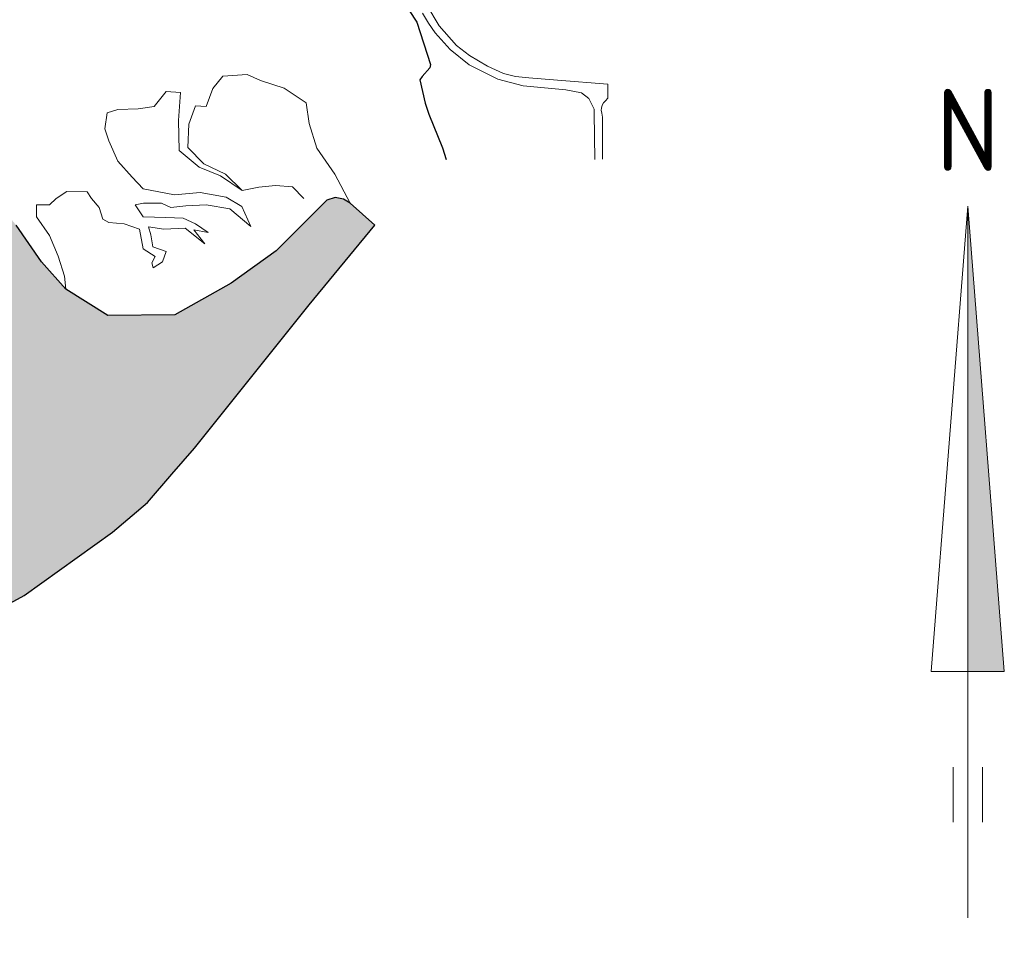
# Model space of a CAD drawing. Header units: metres. Extents: x 63488 to 65831, y 386147 to 387234.
# Tile 9 of 10: x 65761 to 65815, y 386220 to 386271. Entities that reach past the tile are written whole.
import ezdxf
from ezdxf.enums import TextEntityAlignment as Align

# ---------------------------------------------------------------- set-up
doc = ezdxf.new("R2010")
doc.units = ezdxf.units.M
for name, color, linetype, lineweight in [('krtzld_omtrek', 6, 'Continuous', 25), ('krtzld_overig', 253, 'Continuous', 0), ('sn-arcering_lgrijs', 9, 'Continuous', 20), ('TO-NOORDPIJL', 1, 'Continuous', 18)]:
    doc.layers.add(name, color=color, linetype=linetype, lineweight=lineweight)
doc.styles.add('ISO', font='isocp.shx', dxfattribs={"height": 2.5})

# ---------------------------------------------------------------- blocks, each defined once
blk = doc.blocks.new('Grontmij-Noordpijl')
at = {"layer": 'TO-NOORDPIJL'}
for p, q in [((13.5, -2), (13.5, 2)), ((13.5, 2), (39, 0)), ((5.25, 0.8), (8.25, 0.8)), ((0, 0), (39, 0)), ((39, 0), (13.5, -2)), ((5.25, -0.8), (8.25, -0.8))]:
    blk.add_line(p, q, dxfattribs=at)
at = {"layer": 'TO-NOORDPIJL', "color": 7}
blk.add_solid([(39, 0), (13.5, -2), (13.5, 0)], dxfattribs=at)
at = {"layer": 'TO-NOORDPIJL', "lineweight": 50, "style": 'ISO'}
blk.add_text('N', height=4.5, rotation=270, dxfattribs=at).set_placement((40.916, 0), align=Align.CENTER)

msp = doc.modelspace()

# ---------------------------------------------------------------- hatches: boundary and pattern name
at = {"layer": 'sn-arcering_lgrijs'}
msp.add_hatch(color=256, dxfattribs=at).paths.add_polyline_path([(65695.9238, 386262.3581), (65693.6294, 386262.465), (65691.4602, 386262.4864), (65689.6417, 386264.8535), (65687.04, 386266.7492), (65686.2339, 386268.5491), (65685.5251, 386269.0819), (65683.6068, 386269.3889), (65681.4604, 386269.8152), (65677.9769, 386270.5489), (65674.6455, 386271.7125), (65673.6111, 386271.9003), (65673.3065, 386272.5863), (65672.6015, 386272.9667), (65671.9682, 386273.4392), (65670.9337, 386273.6773), (65670.1002, 386273.6059), (65669.4444, 386273.8655), (65668.5352, 386274.0072), (65666.9969, 386275.6645), (65665.304, 386276.709), (65664.2192, 386277.3698), (65663.2353, 386277.8689), (65661.9462, 386279.075), (65659.9023, 386279.3358), (65657.7802, 386279.6683), (65656.3411, 386280.0222), (65654.6019, 386279.7877), (65653.2603, 386279.3824), (65652.8592, 386278.7431), (65651.5703, 386278.3415), (65650.736, 386278.0095), (65649.6267, 386277.8692), (65648.2886, 386277.2509), (65646.7115, 386276.6714), (65645.5988, 386276.3166), (65644.3391, 386275.6306), (65642.9747, 386275.2756), (65643.025, 386274.9665), (65642.166, 386274.9184), (65641.9628, 386275.5836), (65641.3071, 386275.7247), (65640.0693, 386275.6057), (65638.4043, 386274.9183), (65636.5861, 386273.9723), (65635.2231, 386273.4263), (65632.5962, 386272.5272), (65631.5868, 386271.6996), (65630.8811, 386270.728), (65630.8308, 386270.3271), (65631.3111, 386269.048), (65631.5869, 386267.769), (65631.5366, 386265.9449), (65631.7402, 386264.2856), (65632.7743, 386262.8412), (65633.2797, 386261.3014), (65632.9247, 386259.8096), (65631.5868, 386258.4153), (65630.5024, 386257.1358), (65629.4929, 386256.0454), (65628.7843, 386254.7434), (65630.3265, 386252.992), (65631.2108, 386251.9953), (65630.5527, 386250.7874), (65629.7688, 386249.9133), (65630.4524, 386248.2547), (65631.74, 386247.3558), (65632.0948, 386245.6939), (65630.9809, 386244.5594), (65632.5212, 386243.4684), (65633.4302, 386242.7102), (65634.3643, 386240.7687), (65635.7273, 386239.9637), (65636.7154, 386238.5433), (65638.0005, 386239.1574), (65639.3133, 386237.7381), (65639.8184, 386236.033), (65640.4233, 386235.0864), (65641.8875, 386234.4222), (65643.6807, 386233.7596), (65645.2482, 386234.0418), (65647.2166, 386234.0418), (65649.0347, 386234.0207), (65650.6987, 386234.067), (65652.5167, 386234.3025), (65654.0816, 386234.5877), (65655.4696, 386234.6604), (65657.2376, 386234.8736), (65657.062, 386236.7437), (65656.6833, 386238.5908), (65656.5332, 386240.2964), (65656.0779, 386241.7886), (65655.8495, 386243.707), (65655.3694, 386245.4337), (65656.2032, 386246.5719), (65657.9458, 386246.5934), (65658.8528, 386245.1513), (65660.015, 386246.2143), (65660.9742, 386247.3769), (65662.6922, 386246.9732), (65663.4984, 386248.4651), (65665.1159, 386247.7318), (65665.8492, 386246.3341), (65667.285, 386246.1923), (65667.6424, 386247.3997), (65667.4129, 386248.6788), (65667.6672, 386250.1705), (65669.0783, 386250.8353), (65670.0878, 386250.1016), (65671.73, 386249.4121), (65673.2436, 386248.4655), (65674.0774, 386247.2117), (65675.7427, 386246.904), (65677.0055, 386245.895), (65678.4448, 386246.2987), (65680.6416, 386246.227), (65681.8806, 386245.3056), (65683.494, 386244.4053), (65684.5785, 386243.6692), (65685.7173, 386243.007), (65687.6609, 386241.7283), (65689.4786, 386241.0422), (65690.9173, 386240.8981), (65692.5321, 386240.9694), (65694.3002, 386240.5221), (65696.0182, 386240.0957), (65697.8485, 386238.2584), (65699.259, 386237.287), (65700.522, 386238.1172), (65701.7104, 386237.0986), (65703.5789, 386236.0584), (65703.704, 386234.754), (65702.5944, 386233.1892), (65702.8704, 386231.463), (65702.494, 386229.7575), (65702.4941, 386228.2653), (65702.4191, 386226.18), (65702.5196, 386224.5938), (65703.7794, 386224.6883), (65703.7041, 386223.3838), (65704.9163, 386222.249), (65706.5822, 386223.5507), (65708.4001, 386222.5813), (65709.4847, 386222.9366), (65711.077, 386223.6698), (65712.8196, 386223.3149), (65714.0046, 386223.1494), (65715.6725, 386223.5756), (65717.4905, 386224.9737), (65718.954, 386225.6133), (65720.3685, 386225.5879), (65720.0883, 386224.0233), (65718.8512, 386222.7694), (65718.1456, 386221.7287), (65719.2801, 386220.3058), (65720.0888, 386220.6126), (65722.1616, 386220.3555), (65724.0799, 386221.2307), (65725.1147, 386222.0358), (65724.5817, 386223.789), (65725.7937, 386224.403), (65726.8531, 386225.0427), (65727.6371, 386223.3373), (65729.0015, 386223.2183), (65730.3894, 386223.8607), (65731.829, 386223.9291), (65733.0666, 386225.7288), (65734.076, 386226.274), (65730.9699, 386227.221), (65729.5554, 386228.1461), (65731.5782, 386228.6912), (65734.076, 386228.5248), (65735.5406, 386226.8882), (65736.3992, 386228.2405), (65737.9627, 386229.2368), (65738.9974, 386230.0647), (65740.6149, 386231.0824), (65743.2141, 386231.2456), (65744.9573, 386231.2707), (65746.2451, 386231.4151), (65747.4545, 386230.8922), (65748.9193, 386231.1768), (65750.4113, 386231.9105), (65751.8745, 386233.2618), (65753.135, 386233.8766), (65754.5745, 386234.9887), (65755.6113, 386235.7726), (65757.4544, 386237.1202), (65759.0696, 386237.9011), (65760.1292, 386238.8985), (65761.7214, 386239.7511), (65766.5552, 386243.2179), (65768.4738, 386244.8539), (65769.8117, 386246.3925), (65771.0503, 386247.8132), (65777.3351, 386255.6751), (65780.9371, 386260.0387), (65779.5737, 386261.2481), (65779.2212, 386261.4657), (65778.7586, 386261.561), (65778.3029, 386261.4181), (65775.5318, 386258.6348), (65773.0605, 386256.8615), (65769.983, 386255.1349), (65766.2993, 386255.0883), (65764.0126, 386256.5365), (65762.6747, 386258.0285), (65761.2855, 386260.0413), (65759.6211, 386262.0538), (65757.5987, 386263.4744), (65755.3518, 386265.2263), (65748.8905, 386265.797), (65747.8973, 386267.3425), (65746.9129, 386269.4015), (65746.0793, 386271.082), (65745.5993, 386273.7589), (65744.5646, 386273.972), (65744.0356, 386275.4387), (65742.5434, 386276.1032), (65741.1327, 386276.3169), (65739.7688, 386276.6715), (65738.9349, 386277.4077), (65736.7879, 386277.4076), (65735.6031, 386277.2168), (65734.2641, 386275.2295), (65734.4142, 386272.3141), (65734.669, 386271.4865), (65733.7348, 386270.3731), (65733.7348, 386269.2364), (65733.3798, 386268.4546), (65733.2294, 386267.6751), (65732.9008, 386265.9222), (65732.3455, 386266.0847), (65732.0419, 386266.7285), (65731.1583, 386266.609), (65730.5027, 386266.4173), (65729.6684, 386265.8029), (65728.7093, 386265.5896), (65726.9163, 386265.2322), (65725.6937, 386265.1169), (65725.0351, 386264.737), (65724.1012, 386264.2166), (65723.2708, 386263.5771), (65722.1574, 386262.7247), (65720.9701, 386261.6124), (65719.4804, 386261.2549), (65718.3709, 386261.1132), (65718.2202, 386260.0726), (65717.5408, 386259.3829), (65717.0332, 386258.5301), (65715.9985, 386258.271), (65711.4283, 386258.2706), (65710.0928, 386259.5269), (65708.2997, 386260.2609), (65708.0703, 386258.7471), (65708.0199, 386256.7096), (65707.0357, 386257.8444), (65706.4565, 386259.4554), (65706.9605, 386260.6406), (65704.6887, 386261.2551), (65703.2988, 386262.3207), (65702.0616, 386262.6053), (65700.2709, 386262.6055), (65700.2185, 386258.9566), (65699.3595, 386258.9816), (65697.82, 386259.6687), (65697.6192, 386260.3546), (65697.7193, 386261.1609), (65698.1999, 386261.7527), (65697.9488, 386262.2016)])

# ---------------------------------------------------------------- linework, layer by layer
at = {"layer": 'krtzld_omtrek'}
for points in [[(65781.893, 386273.2045), (65783.232, 386271.1673), (65783.9866, 386268.8434), (65783.9405, 386268.659), (65783.5141, 386268.1914), (65783.3911, 386267.9971), (65783.6793, 386266.7282), (65783.8863, 386266.1289), (65784.6299, 386264.2855), (65784.8393, 386263.6436)], [(65760.1292, 386238.8985), (65761.7214, 386239.7511), (65766.5552, 386243.2179), (65768.4738, 386244.8539), (65769.8117, 386246.3925), (65771.0503, 386247.8132), (65777.3351, 386255.6751), (65780.9371, 386260.0387), (65779.5737, 386261.2481), (65779.2212, 386261.4657), (65778.7586, 386261.561), (65778.3029, 386261.4181), (65775.5318, 386258.6348), (65773.0605, 386256.8615), (65769.983, 386255.1349), (65766.2993, 386255.0883), (65764.0126, 386256.5365), (65762.6747, 386258.0285), (65761.2855, 386260.0413)]]:
    msp.add_lwpolyline(points, dxfattribs=at)
at = {"layer": 'krtzld_overig'}
for points in [[(65792.9712, 386263.6437), (65792.9522, 386266.1706), (65792.9398, 386266.4023), (65792.6574, 386266.9791), (65792.2535, 386267.3012), (65791.3949, 386267.4492), (65789.0466, 386267.6811), (65787.6708, 386268.0381), (65786.097, 386268.8345), (65785.0526, 386269.6748), (65784.2314, 386270.5774), (65783.8716, 386271.1043), (65783.5478, 386271.6584)], [(65793.3948, 386263.6624), (65793.3944, 386265.9533), (65793.3573, 386266.1826), (65793.3283, 386266.3419), (65793.3411, 386266.4523), (65793.382, 386266.6216), (65793.4538, 386266.7435), (65793.5579, 386266.8535), (65793.6832, 386266.994), (65793.6921, 386267.7713), (65790.9371, 386267.9843), (65789.3721, 386268.1139), (65788.6427, 386268.189), (65787.9719, 386268.3482), (65787.0939, 386268.7531), (65786.1223, 386269.3453), (65785.395, 386269.8941), (65784.4509, 386270.9562), (65783.7709, 386272.0909)], [(65779.5732, 386261.2485), (65778.7394, 386262.835), (65777.755, 386264.254), (65777.3264, 386265.6058), (65777.1756, 386266.7407), (65775.9617, 386267.5456), (65774.6763, 386267.972), (65773.9431, 386268.3042), (65772.6053, 386268.2106), (65772.0497, 386267.5246), (65771.6959, 386266.5527), (65771.1158, 386266.5774), (65770.7368, 386265.5808), (65770.6865, 386264.302), (65771.5707, 386263.4019), (65772.7559, 386262.8347), (65773.665, 386261.9344)], [(65777.0506, 386261.5083), (65776.4174, 386262.1479), (65775.4832, 386262.2167), (65774.574, 386262.1223), (65773.665, 386261.9344), (65772.48, 386262.7409), (65771.3161, 386263.2135), (65770.2066, 386264.1356), (65770.1818, 386265.7715), (65770.2818, 386267.3113), (65769.5021, 386267.3579), (65768.8438, 386266.5527), (65767.9597, 386266.4108), (65766.8503, 386266.3859), (65766.2696, 386266.1976), (65766.1418, 386265.3201), (65766.3696, 386264.6591), (65766.8499, 386263.5431), (65767.6336, 386262.668), (65768.2379, 386262.0287), (65769.9533, 386261.696), (65771.3702, 386261.8384), (65772.7807, 386261.581), (65773.6396, 386261.0571), (65774.1474, 386259.9696), (65772.984, 386260.9376), (65771.6963, 386261.155), (65770.5866, 386261.1068), (65769.7528, 386261.0105), (65769.2475, 386261.2487), (65768.2631, 386261.2485), (65767.8095, 386261.1547), (65768.238, 386260.4902), (65769.4766, 386260.4649), (65770.4363, 386260.4173), (65771.1154, 386260.1101), (65771.7964, 386259.6374), (65771.0152, 386259.7778), (65771.621, 386259.0228), (65770.5366, 386259.8756), (65769.3728, 386259.828), (65768.5427, 386259.9445), (65768.6682, 386259.5185), (65768.7682, 386258.8561), (65769.5019, 386258.5966), (65769.2977, 386258.026), (65768.7932, 386257.6964), (65768.7183, 386257.9786), (65768.8938, 386258.3334), (65768.2382, 386258.7374), (65768.0348, 386259.8279), (65767.2036, 386260.11), (65766.3701, 386260.1829), (65766.0412, 386260.3712), (65765.8405, 386261.0108), (65765.4104, 386261.5085), (65765.1723, 386261.8656), (65764.0623, 386261.8883), (65763.4831, 386261.5122), (65763.1034, 386261.1547), (65762.3952, 386261.1549), (65762.3948, 386260.4898), (65763.1032, 386259.4745), (65763.5835, 386258.3358), (65763.9368, 386257.2488), (65764.0123, 386256.5368)]]:
    msp.add_lwpolyline(points, dxfattribs=at)

# ---------------------------------------------------------------- block references
at = {"layer": 'TO-NOORDPIJL', "rotation": 90}
msp.add_blockref('Grontmij-Noordpijl', (65813.4072, 386222.0829), dxfattribs=at)

doc.saveas('drawing.dxf')
